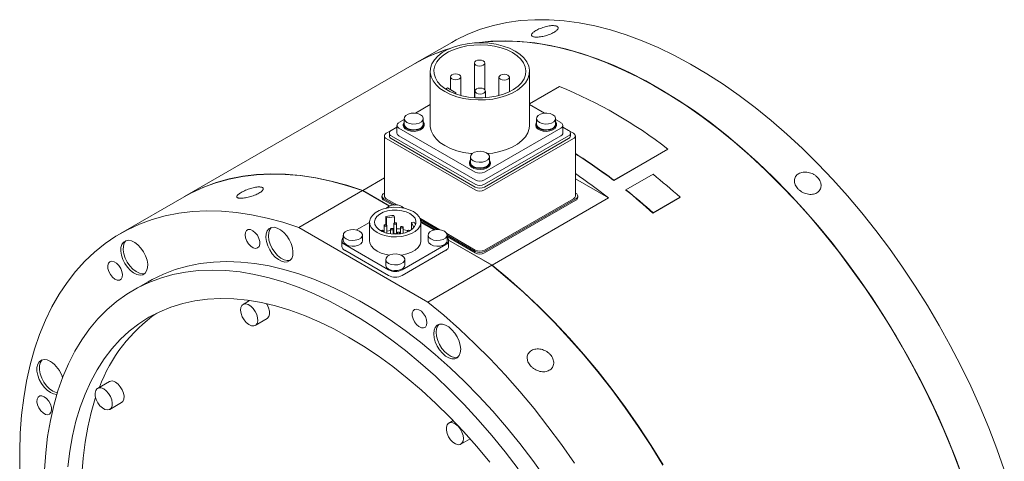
# Model space of a CAD drawing. Header units: millimetres. Extents: x 120 to 1515, y 63 to 1107.
# Tile 4 of 4: x 1050 to 1334, y 980 to 1107. Entities that reach past the tile are written whole.
import ezdxf

# ---------------------------------------------------------------- set-up
doc = ezdxf.new("R2010")
doc.units = ezdxf.units.MM
doc.header["$LTSCALE"] = 4

msp = doc.modelspace()

# ---------------------------------------------------------------- linework, layer by layer
at = {"color": 7, "linetype": 'Continuous', "lineweight": 15}
for p, q in [((1174.51, 1100.61), (1163.9, 1094.49)), ((1163.83, 1094.44), (1097.5, 1056.15)), ((1168.33, 1092.25), (1168.33, 1076.7)), ((1181.05, 1094.66), (1181.05, 1084.66)), ((1184.05, 1086.98), (1184.05, 1094.66)), ((1196.93, 1076.7), (1196.93, 1092.25)), ((1174.14, 1090.67), (1174.14, 1086.95)), ((1177.14, 1085.29), (1177.14, 1090.67)), ((1188.12, 1090.57), (1188.12, 1085.29)), ((1191.12, 1086.38), (1191.12, 1090.57)), ((1173.26, 1087.46), (1172.74, 1087.16)), ((1175.73, 1086.03), (1173.26, 1087.46)), ((1181.21, 1086.59), (1181.21, 1084.65)), ((1184.21, 1084.66), (1184.21, 1086.59)), ((1196.93, 1082.85), (1205.6, 1087.85)), ((1175.41, 1085.84), (1175.73, 1086.03)), ((1175.73, 1086.03), (1175.73, 1085.72)), ((1168.33, 1082.69), (1164.03, 1080.21)), ((1201.23, 1080.21), (1196.93, 1082.69)), ((1160.81, 1078.35), (1159.28, 1077.47)), ((1160.81, 1078.64), (1160.81, 1077.01)), ((1166.31, 1077.01), (1166.31, 1078.64)), ((1198.95, 1078.64), (1198.95, 1077.01)), ((1204.45, 1077.01), (1204.45, 1078.64)), ((1205.98, 1077.47), (1204.45, 1078.35)), ((1157.07, 1075.21), (1155.67, 1074.4)), ((1158.73, 1076.17), (1157.09, 1075.22)), ((1158.73, 1076.7), (1158.73, 1074.45)), ((1159.28, 1075.93), (1181.3, 1063.22)), ((1160.56, 1077.01), (1160.56, 1076.7)), ((1166.56, 1076.7), (1166.56, 1077.01)), ((1183.96, 1063.22), (1205.98, 1075.93)), ((1198.7, 1077.01), (1198.7, 1076.7)), ((1204.7, 1076.7), (1204.7, 1077.01)), ((1206.53, 1074.45), (1206.53, 1076.7)), ((1208.17, 1075.22), (1206.53, 1076.17)), ((1209.58, 1074.4), (1208.19, 1075.21)), ((1155.12, 1073.64), (1155.12, 1056.33)), ((1155.67, 1072.87), (1181.3, 1058.08)), ((1156.54, 1074.45), (1156.54, 1073.64)), ((1157.09, 1073.69), (1181.3, 1059.71)), ((1157.09, 1072.87), (1181.3, 1058.89)), ((1159.28, 1073.69), (1181.3, 1060.97)), ((1183.96, 1060.97), (1205.98, 1073.69)), ((1183.96, 1059.71), (1208.17, 1073.69)), ((1183.96, 1058.89), (1208.17, 1072.87)), ((1183.96, 1058.08), (1209.58, 1072.87)), ((1208.72, 1073.64), (1208.72, 1074.45)), ((1210.13, 1056.33), (1210.13, 1073.64)), ((1236.72, 1069.81), (1221.16, 1060.82)), ((1236.73, 1069.88), (1221.18, 1060.9)), ((1236.72, 1069.81), (1236.73, 1069.88)), ((1179.88, 1067.63), (1179.88, 1066)), ((1185.38, 1066), (1185.38, 1067.63)), ((1179.63, 1066), (1179.63, 1065.69)), ((1185.63, 1065.69), (1185.63, 1066)), ((1155.12, 1061.54), (1148.87, 1057.93)), ((1219.64, 1055.78), (1210.13, 1061.27)), ((1221.16, 1060.82), (1221.18, 1060.9)), ((1224.71, 1058.13), (1232.49, 1062.62)), ((1224.7, 1058.06), (1224.71, 1058.13)), ((1097.43, 1056.11), (1079.05, 1045.5)), ((1148.8, 1057.89), (1130.42, 1047.28)), ((1148.8, 1057.89), (1156.57, 1053.41)), ((1156.65, 1053.44), (1148.87, 1057.93)), ((1154.41, 1056.33), (1154.41, 1055.92)), ((1155.12, 1057.18), (1154.97, 1057.09)), ((1154.97, 1055.56), (1158.13, 1053.73)), ((1154.97, 1055.15), (1157.51, 1053.68)), ((1155.67, 1055.56), (1158.92, 1053.68)), ((1183.96, 1040.77), (1209.58, 1055.56)), ((1183.96, 1040.36), (1210.29, 1055.56)), ((1183.96, 1039.95), (1210.29, 1055.15)), ((1186.12, 1036.43), (1219.64, 1055.78)), ((1210.29, 1057.09), (1210.13, 1057.18)), ((1210.84, 1055.92), (1210.84, 1056.33)), ((1240.26, 1055.91), (1232.48, 1051.42)), ((1240.28, 1055.98), (1232.5, 1051.49)), ((1240.26, 1055.91), (1240.28, 1055.98)), ((1155.57, 1050.41), (1155.57, 1048.07)), ((1155.57, 1050.41), (1155.76, 1050.02)), ((1155.76, 1050.02), (1158.03, 1050.37)), ((1155.76, 1050.02), (1155.76, 1047.95)), ((1158.03, 1050.37), (1157.84, 1050.76)), ((1158.03, 1050.37), (1158.03, 1048.6)), ((1165.36, 1049.97), (1171.13, 1046.64)), ((1232.48, 1051.42), (1232.5, 1051.49)), ((1130.42, 1047.28), (1167.66, 1025.78)), ((1150.83, 1048.75), (1147.06, 1046.57)), ((1150.83, 1048.82), (1150.83, 1043.47)), ((1155.03, 1047.88), (1155.03, 1045.89)), ((1155.78, 1045.66), (1155.78, 1047.88)), ((1156.91, 1046.79), (1156.91, 1045.44)), ((1157.66, 1045.37), (1157.66, 1046.79)), ((1157.86, 1048.42), (1157.86, 1045.65)), ((1158.61, 1045.65), (1158.61, 1048.42)), ((1159.75, 1047.33), (1159.75, 1045.46)), ((1160.5, 1045.61), (1160.5, 1047.33)), ((1162.93, 1048.73), (1163.61, 1048.84)), ((1163.54, 1047.42), (1162.93, 1048.73)), ((1162.93, 1048.73), (1162.93, 1046.66)), ((1163.75, 1047.46), (1163.54, 1047.42)), ((1163.54, 1047.42), (1163.54, 1047.2)), ((1165.55, 1049.45), (1170.33, 1046.69)), ((1165.63, 1049), (1169.72, 1046.63)), ((1165.63, 1043.47), (1165.63, 1048.82)), ((1169.4, 1046.57), (1165.63, 1048.75)), ((1143.28, 1045.1), (1143.28, 1043.47)), ((1148.78, 1043.47), (1148.78, 1045.1)), ((1154.81, 1046.31), (1155.03, 1046.4)), ((1154.83, 1045.96), (1154.83, 1046.24)), ((1155.78, 1046.18), (1156.91, 1046.36)), ((1157.66, 1046.48), (1157.86, 1046.51)), ((1158.8, 1045.7), (1158.8, 1045.37)), ((1159.55, 1045.44), (1159.55, 1045.7)), ((1161.63, 1046.24), (1161.63, 1045.96)), ((1167.69, 1045.1), (1167.69, 1043.47)), ((1173.1, 1045.5), (1181.3, 1040.77)), ((1173.19, 1043.47), (1173.19, 1045.1)), ((1173.19, 1045.04), (1181.3, 1040.36)), ((1173.19, 1044.63), (1181.3, 1039.95)), ((1142.85, 1043.47), (1142.85, 1041.83)), ((1143.67, 1042.32), (1156.25, 1035.06)), ((1160.21, 1035.06), (1172.8, 1042.32)), ((1186.12, 1036.43), (1173.6, 1043.66)), ((1173.61, 1043.57), (1186.05, 1036.39)), ((1173.62, 1041.83), (1173.62, 1043.47)), ((1143.67, 1040.69), (1156.25, 1033.43)), ((1160.21, 1033.43), (1172.8, 1040.69)), ((1155.48, 1038.06), (1155.48, 1036.42)), ((1160.98, 1036.42), (1160.98, 1038.06)), ((1167.66, 1025.78), (1186.05, 1036.39)), ((1087.05, 1031.64), (1082.8, 1029.19)), ((1116.29, 1026.2), (1114.41, 1025.12)), ((1121.3, 1025.06), (1121.15, 1025.3)), ((1117.91, 1019.06), (1121.3, 1021.01)), ((1075.9, 1002.88), (1072.5, 1000.92)), ((1076, 994.86), (1079.4, 996.82)), ((1174.92, 991.63), (1173.67, 990.91)), ((1177.17, 984.84), (1179.79, 986.36))]:
    msp.add_line(p, q, dxfattribs=at)
at = {"color": 7, "linetype": 'Continuous', "lineweight": 15, "flags": 128}
for points in [[(1174.51, 1100.61), (1175.75, 1101.3), (1179.19, 1102.97), (1182.78, 1104.37), (1186.5, 1105.48), (1190.35, 1106.32), (1194.33, 1106.87), (1198.41, 1107.14), (1202.6, 1107.12), (1206.89, 1106.82), (1211.25, 1106.23), (1215.69, 1105.36), (1220.2, 1104.21), (1224.76, 1102.78), (1229.36, 1101.07), (1234, 1099.09), (1238.66, 1096.85), (1243.33, 1094.34), (1248.01, 1091.58), (1252.67, 1088.57), (1257.32, 1085.31), (1261.95, 1081.82), (1266.53, 1078.09), (1271.06, 1074.15), (1275.53, 1070), (1279.94, 1065.64), (1284.27, 1061.09), (1288.5, 1056.36), (1292.64, 1051.46), (1296.67, 1046.39), (1300.59, 1041.18), (1304.38, 1035.83), (1308.03, 1030.35), (1311.55, 1024.76), (1314.91, 1019.07), (1318.12, 1013.29), (1321.16, 1007.43), (1324.03, 1001.51), (1326.73, 995.54), (1329.24, 989.54), (1331.56, 983.51), (1333.69, 977.47)], [(1322.04, 974.37), (1319.82, 980.4), (1317.4, 986.42), (1314.8, 992.41), (1312.01, 998.35), (1309.06, 1004.24), (1305.93, 1010.06), (1302.64, 1015.8), (1299.2, 1021.45), (1295.62, 1026.98), (1291.89, 1032.4), (1288.04, 1037.68), (1284.06, 1042.82), (1279.98, 1047.81), (1275.79, 1052.63), (1271.51, 1057.27), (1267.14, 1061.72), (1262.7, 1065.98), (1258.19, 1070.03), (1253.64, 1073.86), (1249.03, 1077.47), (1244.4, 1080.85), (1239.74, 1083.98), (1235.06, 1086.87), (1230.39, 1089.51), (1225.72, 1091.88), (1221.07, 1093.99), (1216.45, 1095.84), (1211.86, 1097.4), (1207.33, 1098.7), (1202.86, 1099.71), (1198.45, 1100.44), (1194.13, 1100.88), (1189.89, 1101.04), (1185.75, 1100.92), (1181.72, 1100.51), (1181.56, 1100.49)], [(1181.87, 1100.5), (1183.65, 1100.71), (1187.74, 1100.97), (1191.93, 1100.96), (1196.21, 1100.65), (1200.57, 1100.07), (1205.02, 1099.2), (1209.52, 1098.04), (1214.08, 1096.61), (1218.68, 1094.91), (1223.32, 1092.93), (1227.98, 1090.69), (1232.65, 1088.18), (1237.33, 1085.42), (1242, 1082.4), (1246.65, 1079.15), (1251.27, 1075.65), (1255.85, 1071.93), (1260.38, 1067.99), (1264.86, 1063.83), (1269.26, 1059.48), (1273.59, 1054.93), (1277.82, 1050.2), (1281.96, 1045.29), (1285.99, 1040.23), (1289.91, 1035.02), (1293.7, 1029.67), (1297.36, 1024.19), (1300.87, 1018.6), (1304.23, 1012.9), (1307.44, 1007.12), (1310.49, 1001.27), (1313.36, 995.35), (1316.05, 989.38), (1318.56, 983.37), (1320.89, 977.34)], [(1192.74, 1098.09), (1191.12, 1098.9), (1189.31, 1099.55), (1187.35, 1100.05), (1185.29, 1100.37), (1183.16, 1100.5), (1181.03, 1100.46), (1178.93, 1100.23), (1176.91, 1099.82), (1175.02, 1099.24), (1173.3, 1098.51), (1171.79, 1097.64), (1170.52, 1096.65), (1169.52, 1095.56), (1168.81, 1094.39), (1168.42, 1093.18), (1168.34, 1091.95), (1168.58, 1090.72), (1169.13, 1089.53), (1169.98, 1088.4), (1171.12, 1087.35), (1172.52, 1086.42), (1174.14, 1085.61), (1175.95, 1084.96), (1177.9, 1084.46), (1179.97, 1084.14), (1182.09, 1084), (1184.23, 1084.05), (1186.33, 1084.28), (1188.35, 1084.69), (1190.24, 1085.26), (1191.96, 1086), (1193.47, 1086.87), (1194.74, 1087.86), (1195.73, 1088.95), (1196.44, 1090.12), (1196.84, 1091.33), (1196.92, 1092.56), (1196.68, 1093.79), (1196.13, 1094.98), (1195.27, 1096.11), (1194.13, 1097.16), (1192.74, 1098.09)], [(1192, 1097.66), (1190.46, 1098.42), (1188.73, 1099.04), (1186.87, 1099.5), (1184.9, 1099.79), (1182.88, 1099.9), (1180.86, 1099.83), (1178.87, 1099.59), (1176.98, 1099.17), (1175.21, 1098.59), (1173.62, 1097.87), (1172.25, 1097.01), (1171.11, 1096.04), (1170.25, 1094.98), (1169.67, 1093.85), (1169.4, 1092.69), (1169.44, 1091.52), (1169.79, 1090.37), (1170.44, 1089.26), (1171.37, 1088.22), (1172.57, 1087.28), (1174, 1086.45), (1175.64, 1085.75), (1177.44, 1085.22), (1179.36, 1084.84), (1181.36, 1084.64), (1183.39, 1084.62), (1185.4, 1084.77), (1187.34, 1085.11), (1189.18, 1085.61), (1190.86, 1086.26), (1192.35, 1087.06), (1193.61, 1087.97), (1194.61, 1088.99), (1195.33, 1090.09), (1195.76, 1091.23), (1195.88, 1092.4), (1195.68, 1093.57), (1195.18, 1094.7), (1194.39, 1095.78), (1193.32, 1096.77), (1192, 1097.66)], [(1183.61, 1095.27), (1183.12, 1095.46), (1182.55, 1095.52), (1181.97, 1095.46), (1181.49, 1095.27), (1181.16, 1094.99), (1181.05, 1094.66), (1181.16, 1094.32), (1181.49, 1094.04), (1181.97, 1093.86), (1182.55, 1093.79), (1183.12, 1093.86), (1183.61, 1094.04), (1183.93, 1094.32), (1184.05, 1094.66), (1183.93, 1094.99), (1183.61, 1095.27)], [(1176.7, 1091.28), (1176.21, 1091.47), (1175.64, 1091.53), (1175.06, 1091.47), (1174.58, 1091.28), (1174.25, 1091), (1174.14, 1090.67), (1174.25, 1090.34), (1174.58, 1090.06), (1175.06, 1089.87), (1175.64, 1089.8), (1176.21, 1089.87), (1176.7, 1090.06), (1177.02, 1090.34), (1177.14, 1090.67), (1177.02, 1091), (1176.7, 1091.28)], [(1190.68, 1091.19), (1190.19, 1091.37), (1189.62, 1091.44), (1189.04, 1091.37), (1188.56, 1091.19), (1188.23, 1090.91), (1188.12, 1090.57), (1188.23, 1090.24), (1188.56, 1089.96), (1189.04, 1089.77), (1189.62, 1089.71), (1190.19, 1089.77), (1190.68, 1089.96), (1191, 1090.24), (1191.12, 1090.57), (1191, 1090.91), (1190.68, 1091.19)], [(1183.77, 1087.2), (1183.28, 1087.39), (1182.71, 1087.45), (1182.13, 1087.39), (1181.65, 1087.2), (1181.32, 1086.92), (1181.21, 1086.59), (1181.32, 1086.25), (1181.65, 1085.97), (1182.13, 1085.79), (1182.71, 1085.72), (1183.28, 1085.79), (1183.77, 1085.97), (1184.09, 1086.25), (1184.21, 1086.59), (1184.09, 1086.92), (1183.77, 1087.2)], [(1165.5, 1079.76), (1164.72, 1080.08), (1163.8, 1080.22), (1162.85, 1080.18), (1161.98, 1079.94), (1161.3, 1079.55), (1160.9, 1079.05), (1160.82, 1078.5), (1161.06, 1077.97), (1161.61, 1077.52), (1162.39, 1077.2), (1163.32, 1077.06), (1164.27, 1077.11), (1165.13, 1077.34), (1165.81, 1077.73), (1166.21, 1078.23), (1166.3, 1078.78), (1166.05, 1079.31), (1165.5, 1079.76)], [(1203.64, 1079.76), (1202.86, 1080.08), (1201.94, 1080.22), (1200.99, 1080.18), (1200.12, 1079.94), (1199.45, 1079.55), (1199.04, 1079.05), (1198.96, 1078.5), (1199.21, 1077.97), (1199.75, 1077.52), (1200.54, 1077.2), (1201.46, 1077.06), (1202.41, 1077.11), (1203.28, 1077.34), (1203.95, 1077.73), (1204.35, 1078.23), (1204.44, 1078.78), (1204.19, 1079.31), (1203.64, 1079.76)], [(1160.81, 1077.7), (1160.76, 1077.64), (1160.56, 1077.08), (1160.68, 1076.51), (1161.12, 1076), (1161.81, 1075.6), (1162.7, 1075.35), (1163.68, 1075.28), (1164.65, 1075.4), (1165.5, 1075.69), (1166.13, 1076.12), (1166.49, 1076.65), (1166.53, 1077.22), (1166.31, 1077.7)], [(1160.56, 1076.7), (1160.68, 1076.2), (1161.12, 1075.69), (1161.81, 1075.29), (1162.7, 1075.04), (1163.68, 1074.97), (1164.65, 1075.09), (1165.5, 1075.38), (1166.13, 1075.81), (1166.49, 1076.34), (1166.56, 1076.7)], [(1160.81, 1077.01), (1160.82, 1076.87), (1161.06, 1076.34), (1161.61, 1075.89), (1162.39, 1075.57), (1163.32, 1075.43), (1164.27, 1075.48), (1165.13, 1075.71), (1165.81, 1076.1), (1166.21, 1076.6), (1166.31, 1077.01)], [(1168.33, 1076.7), (1168.34, 1076.39), (1168.58, 1075.16), (1169.13, 1073.97), (1169.98, 1072.84), (1171.12, 1071.8), (1172.52, 1070.86), (1174.14, 1070.06), (1175.95, 1069.4), (1177.9, 1068.91), (1179.97, 1068.59), (1180.38, 1068.55)], [(1184.88, 1068.55), (1186.33, 1068.72), (1188.35, 1069.13), (1190.24, 1069.71), (1191.96, 1070.44), (1193.47, 1071.31), (1194.74, 1072.31), (1195.73, 1073.4), (1196.44, 1074.56), (1196.84, 1075.77), (1196.93, 1076.7)], [(1198.95, 1077.7), (1198.9, 1077.64), (1198.7, 1077.08), (1198.82, 1076.51), (1199.26, 1076), (1199.95, 1075.6), (1200.84, 1075.35), (1201.82, 1075.28), (1202.79, 1075.4), (1203.64, 1075.69), (1204.28, 1076.12), (1204.63, 1076.65), (1204.68, 1077.22), (1204.45, 1077.7)], [(1198.7, 1076.7), (1198.82, 1076.2), (1199.26, 1075.69), (1199.95, 1075.29), (1200.84, 1075.04), (1201.82, 1074.97), (1202.79, 1075.09), (1203.64, 1075.38), (1204.28, 1075.81), (1204.63, 1076.34), (1204.7, 1076.7)], [(1198.95, 1077.01), (1198.96, 1076.87), (1199.21, 1076.34), (1199.75, 1075.89), (1200.54, 1075.57), (1201.46, 1075.43), (1202.41, 1075.48), (1203.28, 1075.71), (1203.95, 1076.1), (1204.35, 1076.6), (1204.45, 1077.01)], [(1179.88, 1066.69), (1179.83, 1066.63), (1179.63, 1066.07), (1179.75, 1065.51), (1180.19, 1064.99), (1180.88, 1064.59), (1181.77, 1064.34), (1182.75, 1064.27), (1183.72, 1064.39), (1184.57, 1064.68), (1185.2, 1065.11), (1185.56, 1065.64), (1185.6, 1066.21), (1185.38, 1066.69)], [(1184.57, 1068.76), (1183.79, 1069.07), (1182.87, 1069.21), (1181.92, 1069.17), (1181.05, 1068.93), (1180.37, 1068.54), (1179.97, 1068.04), (1179.89, 1067.49), (1180.14, 1066.96), (1180.68, 1066.51), (1181.47, 1066.19), (1182.39, 1066.05), (1183.34, 1066.1), (1184.2, 1066.33), (1184.88, 1066.72), (1185.28, 1067.22), (1185.37, 1067.77), (1185.12, 1068.3), (1184.57, 1068.76)], [(1179.63, 1065.69), (1179.75, 1065.2), (1180.19, 1064.68), (1180.88, 1064.28), (1181.77, 1064.03), (1182.75, 1063.96), (1183.72, 1064.08), (1184.57, 1064.37), (1185.2, 1064.8), (1185.56, 1065.33), (1185.63, 1065.69)], [(1179.88, 1066), (1179.89, 1065.86), (1180.14, 1065.33), (1180.68, 1064.88), (1181.47, 1064.56), (1182.39, 1064.42), (1183.34, 1064.47), (1184.2, 1064.7), (1184.88, 1065.09), (1185.28, 1065.59), (1185.38, 1066)], [(1097.43, 1056.11), (1099.5, 1057.24), (1102.98, 1058.85), (1106.6, 1060.17), (1110.36, 1061.22), (1114.24, 1061.99), (1118.24, 1062.47), (1122.35, 1062.67), (1126.57, 1062.58), (1130.87, 1062.21), (1135.25, 1061.55), (1139.71, 1060.61), (1144.23, 1059.39), (1148.8, 1057.89)], [(1148.87, 1057.93), (1144.3, 1059.43), (1139.78, 1060.65), (1135.33, 1061.59), (1130.94, 1062.25), (1126.64, 1062.62), (1122.42, 1062.71), (1118.31, 1062.51), (1114.31, 1062.03), (1110.43, 1061.26), (1106.67, 1060.21), (1103.05, 1058.89), (1099.58, 1057.28), (1097.5, 1056.15)], [(1163.46, 1051.84), (1162.26, 1052.4), (1160.88, 1052.8), (1159.39, 1053.04), (1157.85, 1053.08), (1156.32, 1052.94), (1154.87, 1052.62), (1153.58, 1052.14), (1152.48, 1051.5), (1151.64, 1050.76), (1151.08, 1049.92), (1150.84, 1049.04), (1150.92, 1048.15), (1151.32, 1047.29), (1152.03, 1046.49), (1153, 1045.8), (1154.2, 1045.23), (1155.58, 1044.83), (1157.07, 1044.6), (1158.62, 1044.55), (1160.15, 1044.69), (1161.59, 1045.01), (1162.89, 1045.5), (1163.98, 1046.13), (1164.83, 1046.88), (1165.38, 1047.71), (1165.62, 1048.59), (1165.54, 1049.48), (1165.14, 1050.35), (1164.44, 1051.14), (1163.46, 1051.84)], [(1050.11, 977.3), (1050.05, 982.73), (1050.22, 988.03), (1050.6, 993.19), (1051.21, 998.19), (1052.03, 1003.03), (1053.07, 1007.7), (1054.32, 1012.18), (1055.79, 1016.46), (1057.46, 1020.53), (1059.34, 1024.4), (1061.42, 1028.03), (1063.69, 1031.44), (1066.15, 1034.61), (1068.8, 1037.53), (1071.63, 1040.2), (1074.63, 1042.61), (1077.79, 1044.75), (1081.12, 1046.63), (1084.6, 1048.23), (1088.22, 1049.56), (1091.97, 1050.61), (1095.86, 1051.37), (1099.86, 1051.86), (1103.97, 1052.05), (1108.18, 1051.97), (1112.49, 1051.59), (1116.87, 1050.94), (1121.33, 1050), (1125.85, 1048.78), (1130.42, 1047.28)], [(1162.47, 1051.27), (1161.38, 1051.76), (1160.12, 1052.1), (1158.76, 1052.27), (1157.36, 1052.24), (1156.02, 1052.04), (1154.79, 1051.65), (1153.75, 1051.12), (1152.95, 1050.46), (1152.44, 1049.71), (1152.23, 1048.92), (1152.36, 1048.12), (1152.79, 1047.35), (1153.53, 1046.67), (1154.51, 1046.1), (1155.7, 1045.68), (1157.02, 1045.42), (1158.41, 1045.35), (1159.79, 1045.47), (1161.08, 1045.77), (1162.22, 1046.23), (1163.15, 1046.83), (1163.81, 1047.54), (1164.17, 1048.31), (1164.21, 1049.12), (1163.93, 1049.91), (1163.34, 1050.63), (1162.47, 1051.27)], [(1118.95, 1044.13), (1118.51, 1045.01), (1117.91, 1045.77), (1117.23, 1046.34), (1116.54, 1046.66), (1115.91, 1046.68), (1115.41, 1046.4), (1115.09, 1045.87), (1115, 1045.12), (1115.13, 1044.25), (1115.48, 1043.35), (1116.01, 1042.52), (1116.65, 1041.84), (1117.35, 1041.4), (1118.02, 1041.23), (1118.6, 1041.36), (1119.01, 1041.77), (1119.22, 1042.42), (1119.2, 1043.23), (1118.95, 1044.13)], [(1128.25, 1042.61), (1127.69, 1043.8), (1126.96, 1044.91), (1126.11, 1045.86), (1125.2, 1046.61), (1124.26, 1047.1), (1123.36, 1047.32), (1122.55, 1047.25), (1121.87, 1046.89), (1121.37, 1046.26), (1121.07, 1045.41), (1121, 1044.37), (1121.15, 1043.22), (1121.51, 1042.01), (1122.08, 1040.82), (1122.8, 1039.71), (1123.65, 1038.76), (1124.57, 1038.01), (1125.51, 1037.52), (1126.41, 1037.3), (1127.22, 1037.37), (1127.89, 1037.73), (1128.4, 1038.36), (1128.69, 1039.21), (1128.77, 1040.25), (1128.62, 1041.4), (1128.25, 1042.61)], [(1122.51, 1047.24), (1122.08, 1046.67), (1121.78, 1045.82), (1121.7, 1044.78), (1121.85, 1043.63), (1122.22, 1042.42), (1122.78, 1041.23), (1123.51, 1040.12), (1124.36, 1039.17), (1125.28, 1038.42), (1126.21, 1037.93), (1127.11, 1037.71), (1127.93, 1037.78), (1127.96, 1037.79)], [(1147.97, 1046.22), (1147.19, 1046.54), (1146.27, 1046.68), (1145.32, 1046.63), (1144.45, 1046.4), (1143.78, 1046.01), (1143.37, 1045.51), (1143.29, 1044.96), (1143.54, 1044.43), (1144.08, 1043.98), (1144.87, 1043.66), (1145.79, 1043.52), (1146.74, 1043.57), (1147.61, 1043.8), (1148.28, 1044.19), (1148.68, 1044.69), (1148.77, 1045.24), (1148.52, 1045.77), (1147.97, 1046.22)], [(1155.67, 1048.03), (1155.54, 1048.08), (1155.4, 1048.1), (1155.26, 1048.08), (1155.14, 1048.03), (1155.05, 1047.96), (1155.03, 1047.88), (1155.05, 1047.8), (1155.14, 1047.73), (1155.26, 1047.68), (1155.4, 1047.66), (1155.54, 1047.68), (1155.67, 1047.73), (1155.75, 1047.8), (1155.78, 1047.88), (1155.75, 1047.96), (1155.67, 1048.03)], [(1157.55, 1046.94), (1157.43, 1046.99), (1157.29, 1047.01), (1157.14, 1046.99), (1157.02, 1046.94), (1156.94, 1046.87), (1156.91, 1046.79), (1156.94, 1046.71), (1157.02, 1046.64), (1157.14, 1046.59), (1157.29, 1046.57), (1157.43, 1046.59), (1157.55, 1046.64), (1157.63, 1046.71), (1157.66, 1046.79), (1157.63, 1046.87), (1157.55, 1046.94)], [(1158.5, 1048.58), (1158.38, 1048.62), (1158.23, 1048.64), (1158.09, 1048.62), (1157.97, 1048.58), (1157.89, 1048.51), (1157.86, 1048.42), (1157.89, 1048.34), (1157.97, 1048.27), (1158.09, 1048.22), (1158.23, 1048.21), (1158.38, 1048.22), (1158.5, 1048.27), (1158.58, 1048.34), (1158.61, 1048.42), (1158.58, 1048.51), (1158.5, 1048.58)], [(1160.39, 1047.49), (1160.26, 1047.53), (1160.12, 1047.55), (1159.98, 1047.53), (1159.86, 1047.49), (1159.77, 1047.42), (1159.75, 1047.33), (1159.77, 1047.25), (1159.86, 1047.18), (1159.98, 1047.13), (1160.12, 1047.12), (1160.26, 1047.13), (1160.39, 1047.18), (1160.47, 1047.25), (1160.5, 1047.33), (1160.47, 1047.42), (1160.39, 1047.49)], [(1160.5, 1046.68), (1161.23, 1046.47), (1161.65, 1046.31)], [(1172.38, 1046.22), (1171.6, 1046.54), (1170.68, 1046.68), (1169.73, 1046.63), (1168.86, 1046.4), (1168.18, 1046.01), (1167.78, 1045.51), (1167.7, 1044.96), (1167.94, 1044.43), (1168.49, 1043.98), (1169.27, 1043.66), (1170.2, 1043.52), (1171.15, 1043.57), (1172.01, 1043.8), (1172.69, 1044.19), (1173.09, 1044.69), (1173.18, 1045.24), (1172.93, 1045.77), (1172.38, 1046.22)], [(1143.28, 1044.33), (1143.06, 1044.09), (1142.9, 1043.78), (1142.85, 1043.47), (1142.9, 1043.15), (1143.06, 1042.85), (1143.32, 1042.57), (1143.67, 1042.32)], [(1154.72, 1046.4), (1154.6, 1046.44), (1154.46, 1046.46), (1154.31, 1046.44), (1154.19, 1046.4), (1154.11, 1046.33), (1154.1, 1046.31)], [(1154.62, 1046.05), (1154.72, 1046.09), (1154.8, 1046.16), (1154.83, 1046.24), (1154.8, 1046.33), (1154.72, 1046.4)], [(1157.86, 1045.65), (1157.89, 1045.56), (1157.97, 1045.49), (1158.09, 1045.45), (1158.23, 1045.43), (1158.38, 1045.45), (1158.5, 1045.49), (1158.58, 1045.56), (1158.61, 1045.65)], [(1159.44, 1045.85), (1159.32, 1045.9), (1159.18, 1045.92), (1159.03, 1045.9), (1158.91, 1045.85), (1158.83, 1045.78), (1158.8, 1045.7), (1158.83, 1045.62), (1158.91, 1045.55), (1159.03, 1045.5), (1159.18, 1045.48), (1159.32, 1045.5), (1159.44, 1045.55), (1159.52, 1045.62), (1159.55, 1045.7), (1159.52, 1045.78), (1159.44, 1045.85)], [(1162.27, 1046.4), (1162.15, 1046.44), (1162.01, 1046.46), (1161.86, 1046.44), (1161.74, 1046.4), (1161.66, 1046.33), (1161.63, 1046.24), (1161.66, 1046.16), (1161.74, 1046.09), (1161.84, 1046.05)], [(1162.37, 1046.31), (1162.35, 1046.33), (1162.27, 1046.4)], [(1172.8, 1042.32), (1173.15, 1042.57), (1173.41, 1042.85), (1173.57, 1043.15), (1173.62, 1043.47), (1173.57, 1043.78), (1173.41, 1044.09), (1173.19, 1044.33)], [(1084.98, 1041.34), (1084.12, 1042.26), (1083.2, 1042.97), (1082.26, 1043.42), (1081.37, 1043.59), (1080.58, 1043.47), (1079.93, 1043.06), (1079.46, 1042.39), (1079.2, 1041.51), (1079.16, 1040.45), (1079.35, 1039.28), (1079.75, 1038.07), (1080.35, 1036.89), (1081.1, 1035.8), (1081.96, 1034.88), (1082.88, 1034.17), (1083.82, 1033.72), (1084.71, 1033.55), (1085.5, 1033.67), (1086.15, 1034.08), (1086.62, 1034.74), (1086.88, 1035.63), (1086.92, 1036.69), (1086.73, 1037.86), (1086.33, 1039.07), (1085.73, 1040.25), (1084.98, 1041.34)], [(1080.67, 1043.5), (1080.64, 1043.47), (1080.17, 1042.8), (1079.91, 1041.91), (1079.87, 1040.85), (1080.06, 1039.68), (1080.46, 1038.47), (1081.05, 1037.29), (1081.8, 1036.21), (1082.67, 1035.29), (1083.59, 1034.58), (1084.52, 1034.13), (1085.41, 1033.96), (1086.12, 1034.05)], [(1143.28, 1043.47), (1143.29, 1043.33), (1143.54, 1042.8), (1144.08, 1042.35), (1144.87, 1042.03), (1145.79, 1041.89), (1146.74, 1041.93), (1147.61, 1042.17), (1148.28, 1042.56), (1148.68, 1043.06), (1148.78, 1043.47)], [(1150.83, 1043.47), (1150.92, 1042.8), (1151.32, 1041.94), (1152.03, 1041.14), (1153, 1040.45), (1154.2, 1039.89), (1155.58, 1039.48), (1156.54, 1039.31)], [(1159.92, 1039.31), (1160.15, 1039.34), (1161.59, 1039.66), (1162.89, 1040.15), (1163.98, 1040.78), (1164.83, 1041.53), (1165.38, 1042.36), (1165.62, 1043.24), (1165.63, 1043.47)], [(1167.69, 1043.47), (1167.7, 1043.33), (1167.94, 1042.8), (1168.49, 1042.35), (1169.27, 1042.03), (1170.2, 1041.89), (1171.15, 1041.93), (1172.01, 1042.17), (1172.69, 1042.56), (1173.09, 1043.06), (1173.19, 1043.47)], [(1160.18, 1039.18), (1159.39, 1039.49), (1158.47, 1039.64), (1157.52, 1039.59), (1156.66, 1039.36), (1155.98, 1038.97), (1155.58, 1038.47), (1155.49, 1037.92), (1155.74, 1037.38), (1156.29, 1036.93), (1157.07, 1036.62), (1157.99, 1036.47), (1158.94, 1036.52), (1159.81, 1036.75), (1160.49, 1037.14), (1160.89, 1037.64), (1160.97, 1038.19), (1160.72, 1038.73), (1160.18, 1039.18)], [(1078.6, 1036.32), (1077.95, 1036.98), (1077.25, 1037.41), (1076.58, 1037.55), (1076.02, 1037.4), (1075.62, 1036.97), (1075.43, 1036.3), (1075.47, 1035.47), (1075.73, 1034.57), (1076.19, 1033.7), (1076.8, 1032.95), (1077.48, 1032.4), (1078.17, 1032.11), (1078.8, 1032.11), (1079.28, 1032.41), (1079.58, 1032.97), (1079.66, 1033.72), (1079.5, 1034.6), (1079.14, 1035.5), (1078.6, 1036.32)], [(1087.05, 1031.64), (1088.22, 1032.3), (1091.47, 1033.86), (1094.87, 1035.14), (1098.4, 1036.14), (1102.06, 1036.86), (1105.84, 1037.3), (1109.73, 1037.45), (1113.71, 1037.32), (1117.79, 1036.9), (1121.94, 1036.19), (1126.17, 1035.2), (1130.45, 1033.93), (1134.78, 1032.39), (1139.14, 1030.57), (1143.53, 1028.48), (1147.94, 1026.13), (1152.34, 1023.53), (1156.74, 1020.67), (1161.12, 1017.56), (1165.47, 1014.23), (1169.78, 1010.66), (1174.03, 1006.88), (1178.22, 1002.89), (1182.34, 998.7), (1186.37, 994.32), (1190.31, 989.76), (1194.15, 985.04), (1197.87, 980.16), (1201.47, 975.15)], [(1155.48, 1036.42), (1155.49, 1036.28), (1155.74, 1035.75), (1156.29, 1035.3), (1157.07, 1034.98), (1157.99, 1034.84), (1158.94, 1034.89), (1159.81, 1035.12), (1160.49, 1035.51), (1160.89, 1036.01), (1160.98, 1036.42)], [(1186.05, 1036.39), (1190.62, 1032.61), (1195.14, 1028.61), (1199.59, 1024.41), (1203.98, 1020), (1208.28, 1015.4), (1212.5, 1010.63), (1216.61, 1005.68), (1220.61, 1000.58), (1224.49, 995.33), (1228.25, 989.95), (1231.87, 984.44), (1235.34, 978.82)], [(1235.42, 978.86), (1231.94, 984.48), (1228.32, 989.99), (1224.56, 995.37), (1220.68, 1000.62), (1216.68, 1005.73), (1212.57, 1010.67), (1208.35, 1015.45), (1204.05, 1020.04), (1199.67, 1024.45), (1195.21, 1028.65), (1190.69, 1032.65), (1186.12, 1036.43)], [(1057.23, 977.45), (1057.56, 982.33), (1058.11, 987.06), (1058.88, 991.62), (1059.87, 996.01), (1061.07, 1000.21), (1062.49, 1004.22), (1064.11, 1008.01), (1065.94, 1011.59), (1067.96, 1014.94), (1070.18, 1018.05), (1072.59, 1020.93), (1075.18, 1023.55), (1077.95, 1025.91), (1080.88, 1028.01), (1083.98, 1029.85), (1087.23, 1031.41), (1090.62, 1032.69), (1094.16, 1033.69), (1097.82, 1034.42), (1101.59, 1034.85), (1105.48, 1035), (1109.47, 1034.87), (1113.55, 1034.45), (1117.7, 1033.74), (1121.93, 1032.75), (1126.21, 1031.49), (1130.54, 1029.94), (1134.9, 1028.12), (1139.29, 1026.03), (1143.7, 1023.68), (1148.1, 1021.08), (1152.5, 1018.22), (1156.88, 1015.12), (1161.23, 1011.78), (1165.53, 1008.21), (1169.79, 1004.43), (1173.98, 1000.44), (1178.1, 996.25), (1182.13, 991.87), (1186.07, 987.31), (1189.9, 982.59), (1193.62, 977.72)], [(1185.46, 979.65), (1181.71, 984.16), (1177.87, 988.49), (1173.94, 992.65), (1169.93, 996.6), (1165.84, 1000.36), (1161.7, 1003.89), (1157.52, 1007.21), (1153.3, 1010.29), (1149.05, 1013.12), (1144.8, 1015.71), (1140.54, 1018.03), (1136.3, 1020.1), (1132.08, 1021.89), (1127.89, 1023.41), (1123.75, 1024.66), (1119.67, 1025.62), (1115.66, 1026.29), (1111.72, 1026.68), (1107.88, 1026.78), (1104.14, 1026.6), (1100.51, 1026.12), (1097, 1025.37), (1093.62, 1024.32), (1090.39, 1023), (1087.3, 1021.4), (1084.37, 1019.52), (1081.6, 1017.38), (1079.01, 1014.98), (1076.6, 1012.32), (1074.37, 1009.41), (1072.34, 1006.26), (1070.51, 1002.88), (1068.88, 999.28), (1067.46, 995.47), (1066.25, 991.45), (1065.26, 987.25), (1064.48, 982.86), (1063.93, 978.31)], [(1117.91, 1023.1), (1117.31, 1023.95), (1116.62, 1024.63), (1115.88, 1025.09), (1115.17, 1025.28), (1114.54, 1025.18), (1114.06, 1024.82), (1113.77, 1024.21), (1113.68, 1023.41), (1113.82, 1022.49), (1114.17, 1021.54), (1114.69, 1020.64), (1115.34, 1019.86), (1116.06, 1019.28), (1116.8, 1018.96), (1117.47, 1018.91), (1118.03, 1019.14), (1118.43, 1019.63), (1118.62, 1020.35), (1118.59, 1021.21), (1118.34, 1022.16), (1117.91, 1023.1)], [(1121.3, 1021.01), (1121.43, 1021.1), (1121.82, 1021.59), (1122.01, 1022.31), (1121.98, 1023.17), (1121.74, 1024.12), (1121.3, 1025.06)], [(1167.66, 1025.78), (1172.23, 1022), (1176.75, 1018), (1181.21, 1013.79), (1185.59, 1009.39), (1189.9, 1004.79), (1194.11, 1000.02), (1198.22, 995.07), (1202.22, 989.97), (1206.11, 984.72), (1209.86, 979.33)], [(1167.37, 1019.82), (1167.25, 1020.68), (1166.92, 1021.58), (1166.41, 1022.42), (1165.77, 1023.12), (1165.07, 1023.59), (1164.4, 1023.78), (1163.81, 1023.67), (1163.38, 1023.29), (1163.16, 1022.65), (1163.16, 1021.85), (1163.38, 1020.95), (1163.81, 1020.07), (1164.4, 1019.29), (1165.07, 1018.7), (1165.77, 1018.37), (1166.41, 1018.32), (1166.92, 1018.57), (1167.25, 1019.09), (1167.37, 1019.82)], [(1177.09, 1012.17), (1176.97, 1013.31), (1176.64, 1014.52), (1176.11, 1015.72), (1175.41, 1016.84), (1174.58, 1017.82), (1173.67, 1018.61), (1172.73, 1019.15), (1171.82, 1019.41), (1170.99, 1019.39), (1170.29, 1019.08), (1169.75, 1018.49), (1169.42, 1017.67), (1169.31, 1016.66), (1169.42, 1015.52), (1169.75, 1014.32), (1170.29, 1013.12), (1170.99, 1012), (1171.82, 1011.02), (1172.73, 1010.23), (1173.67, 1009.69), (1174.58, 1009.42), (1175.41, 1009.45), (1176.11, 1009.76), (1176.64, 1010.34), (1176.97, 1011.16), (1177.09, 1012.17)], [(1170.82, 1019.35), (1170.46, 1018.9), (1170.13, 1018.08), (1170.02, 1017.07), (1170.13, 1015.93), (1170.46, 1014.73), (1170.99, 1013.53), (1171.7, 1012.41), (1172.53, 1011.42), (1173.44, 1010.64), (1174.37, 1010.1), (1175.28, 1009.83), (1176.11, 1009.86), (1176.28, 1009.9)], [(1058.88, 1008.69), (1057.95, 1009.09), (1057.07, 1009.22), (1056.3, 1009.05), (1055.68, 1008.6), (1055.25, 1007.89), (1055.02, 1006.97), (1055.02, 1005.88), (1055.25, 1004.7), (1055.68, 1003.49), (1056.3, 1002.32), (1057.07, 1001.26), (1057.95, 1000.37), (1058.88, 999.71), (1059.81, 999.3), (1060.69, 999.18), (1060.75, 999.18)], [(1056.51, 1009.12), (1056.39, 1009), (1055.95, 1008.3), (1055.73, 1007.38), (1055.73, 1006.29), (1055.95, 1005.11), (1056.39, 1003.9), (1057.01, 1002.73), (1057.78, 1001.67), (1058.66, 1000.78), (1059.59, 1000.11), (1060.52, 999.71), (1060.89, 999.62)], [(1079.4, 996.82), (1079.79, 997.18), (1080.06, 997.82), (1080.12, 998.64), (1079.95, 999.56), (1079.58, 1000.51), (1079.04, 1001.4), (1078.38, 1002.16), (1077.65, 1002.71)], [(1057.12, 998.48), (1056.43, 998.75), (1055.82, 998.72), (1055.34, 998.4), (1055.06, 997.82), (1055.01, 997.05), (1055.18, 996.17), (1055.56, 995.28), (1056.11, 994.46), (1056.77, 993.82), (1057.47, 993.42), (1058.13, 993.3), (1058.68, 993.47), (1059.06, 993.93), (1059.23, 994.61), (1059.18, 995.45), (1058.9, 996.35), (1058.42, 997.22), (1057.81, 997.95), (1057.12, 998.48)], [(1074.25, 1000.75), (1073.52, 1001.04), (1072.86, 1001.05), (1072.32, 1000.79), (1071.95, 1000.26), (1071.79, 999.53), (1071.84, 998.64), (1072.11, 997.7), (1072.57, 996.76), (1073.18, 995.93), (1073.88, 995.27), (1074.62, 994.85), (1075.33, 994.69), (1075.94, 994.82), (1076.4, 995.22), (1076.67, 995.86), (1076.72, 996.68), (1076.56, 997.6), (1076.19, 998.55), (1075.65, 999.44), (1074.98, 1000.2), (1074.25, 1000.75)], [(1071.93, 998.25), (1071.84, 998), (1070.63, 993.98), (1069.64, 989.78), (1068.87, 985.39), (1068.31, 980.84), (1067.98, 976.13), (1067.86, 971.28), (1067.98, 966.3), (1068.31, 961.21), (1068.87, 956.01), (1069.64, 950.73), (1070.63, 945.38), (1071.84, 939.96), (1073.27, 934.51), (1073.65, 933.15)], [(1177.89, 986.45), (1177.78, 987.35), (1177.46, 988.31), (1176.96, 989.22), (1176.32, 990.01), (1175.6, 990.62), (1174.87, 990.98), (1174.18, 991.07), (1173.6, 990.87), (1173.19, 990.4), (1172.97, 989.71), (1172.97, 988.86), (1173.19, 987.92), (1173.6, 986.98), (1174.18, 986.12), (1174.87, 985.41), (1175.6, 984.92), (1176.32, 984.69), (1176.96, 984.75), (1177.46, 985.09), (1177.78, 985.67), (1177.89, 986.45)]]:
    msp.add_lwpolyline(points, dxfattribs=at)
at = {"color": 7, "linetype": 'Continuous', "lineweight": 15}
for centre, radius, start, end in [((1187.51, 1053.35), 47.43, 106.7484, 119.9503), ((1187.57, 1053.41), 47.41, 106.6637, 119.9527), ((1155.96, 965.91), 131.66, 52.1558, 67.8496), ((1157.38, 1074.45), 0.821, 110.7834, 249.2166), ((1159.57, 1076.7), 0.821, 110.7834, 249.2166), ((1205.68, 1076.7), 0.821, 290.7832, 69.2168), ((1207.88, 1074.45), 0.821, 290.7837, 69.2164), ((1155.96, 1073.64), 0.821, 110.7834, 249.2166), ((1157.48, 1073.73), 0.946, 185.6949, 245.6252), ((1159.67, 1074.55), 0.946, 185.6949, 245.6252), ((1205.59, 1074.55), 0.946, 294.3744, 354.3053), ((1207.78, 1073.73), 0.946, 294.3743, 354.3057), ((1209.29, 1073.64), 0.821, 290.7833, 69.2164), ((1128.8, 939.81), 152.3, 52.663, 57.7242), ((1128.86, 939.82), 152.19, 52.663, 57.7227), ((1182.63, 1065.79), 2.89, 242.6097, 297.3903), ((1182.63, 1063.54), 2.89, 242.6097, 297.3903), ((1120.39, 931.76), 158.84, 51.3307, 55.5983), ((1120.11, 923.01), 179.22, 47.896, 51.1673), ((1182.63, 1062.27), 2.89, 242.6097, 297.3903), ((1182.63, 1061.46), 2.89, 242.6097, 297.3903), ((1182.63, 1060.64), 2.89, 242.6097, 297.3903), ((1112.39, 918.54), 179.1, 47.8961, 51.1673), ((1112.33, 918.52), 179.22, 47.896, 51.1673), ((1155.36, 1056.01), 0.946, 185.6945, 245.6257), ((1155.26, 1056.33), 0.821, 110.7835, 249.2166), ((1156.06, 1056.42), 0.946, 185.6949, 245.6252), ((1209.19, 1056.42), 0.946, 294.3744, 354.3054), ((1210, 1056.33), 0.821, 290.7836, 69.2162), ((1209.9, 1056.01), 0.946, 294.3747, 354.3052), ((1158.23, 1050.16), 3.65, 47.3996, 132.6004), ((1158.17, 1041.13), 9.63, 91.9459, 105.6402), ((1158.25, 1036.82), 10.11, 81.4814, 87.9593), ((1161.56, 1047.05), 2.72, 21.7721, 41.1213), ((1144.25, 1041.97), 1.41, 185.6948, 245.6253), ((1172.22, 1041.97), 1.41, 294.3746, 354.3052), ((1182.63, 1043.33), 2.89, 242.6097, 297.3903), ((1182.63, 1042.92), 2.89, 242.6097, 297.3903), ((1182.63, 1042.51), 2.89, 242.6097, 297.3903), ((1158.23, 1038.88), 4.3, 242.6097, 297.3903), ((1158.23, 1037.25), 4.3, 242.6097, 297.3903), ((1115.72, 985.31), 45.56, 125.0731, 159.5542), ((1054.3, 1001.54), 8.49, 17.0505, 57.3424), ((1076.63, 1001.33), 1.72, 53.5136, 115.1759)]:
    msp.add_arc(centre, radius, start, end, dxfattribs=at)
for points in [[(1203.94, 1103.47), (1203.75, 1103.36), (1203.55, 1103.26), (1203.12, 1103.06), (1202.89, 1102.96), (1202.42, 1102.78), (1202.18, 1102.7), (1201.68, 1102.55), (1201.42, 1102.48), (1200.92, 1102.36), (1200.67, 1102.31), (1200.17, 1102.22), (1199.93, 1102.19), (1199.47, 1102.15), (1199.25, 1102.13), (1198.84, 1102.13), (1198.66, 1102.13), (1198.31, 1102.17), (1198.16, 1102.19), (1197.9, 1102.27), (1197.79, 1102.31), (1197.62, 1102.42), (1197.55, 1102.48), (1197.48, 1102.62), (1197.46, 1102.7), (1197.48, 1102.87), (1197.52, 1102.96), (1197.64, 1103.15), (1197.72, 1103.25), (1197.93, 1103.46), (1198.06, 1103.56), (1198.36, 1103.77), (1198.53, 1103.88), (1198.9, 1104.1), (1199.1, 1104.2), (1199.53, 1104.41), (1199.76, 1104.51), (1200.23, 1104.7), (1200.47, 1104.79), (1200.97, 1104.95), (1201.22, 1105.03), (1201.72, 1105.16), (1201.97, 1105.22), (1202.46, 1105.32), (1202.7, 1105.36), (1203.15, 1105.41), (1203.37, 1105.43), (1203.78, 1105.44), (1203.97, 1105.43), (1204.31, 1105.4), (1204.46, 1105.37), (1204.73, 1105.29), (1204.84, 1105.25), (1205.02, 1105.13), (1205.08, 1105.06), (1205.16, 1104.91), (1205.18, 1104.82), (1205.16, 1104.64), (1205.13, 1104.54), (1205.01, 1104.34), (1204.93, 1104.23), (1204.72, 1104.02), (1204.59, 1103.91), (1204.3, 1103.69), (1204.13, 1103.58), (1203.94, 1103.47)], [(1279.68, 1057.25), (1279.49, 1057.14), (1279.29, 1057.06), (1278.86, 1056.92), (1278.63, 1056.87), (1278.16, 1056.81), (1277.92, 1056.81), (1277.42, 1056.83), (1277.17, 1056.87), (1276.67, 1056.98), (1276.42, 1057.05), (1275.93, 1057.24), (1275.69, 1057.35), (1275.24, 1057.6), (1275.02, 1057.74), (1274.61, 1058.06), (1274.42, 1058.23), (1274.08, 1058.59), (1273.93, 1058.78), (1273.66, 1059.18), (1273.55, 1059.38), (1273.38, 1059.79), (1273.31, 1060), (1273.23, 1060.41), (1273.22, 1060.62), (1273.23, 1061.02), (1273.27, 1061.22), (1273.38, 1061.59), (1273.46, 1061.77), (1273.67, 1062.1), (1273.8, 1062.26), (1274.1, 1062.54), (1274.27, 1062.66), (1274.63, 1062.87), (1274.83, 1062.96), (1275.27, 1063.1), (1275.5, 1063.16), (1275.97, 1063.22), (1276.21, 1063.23), (1276.72, 1063.21), (1276.97, 1063.18), (1277.47, 1063.08), (1277.73, 1063.01), (1278.22, 1062.84), (1278.46, 1062.73), (1278.92, 1062.48), (1279.14, 1062.34), (1279.54, 1062.03), (1279.73, 1061.86), (1280.08, 1061.5), (1280.23, 1061.31), (1280.49, 1060.91), (1280.6, 1060.7), (1280.78, 1060.28), (1280.84, 1060.07), (1280.92, 1059.65), (1280.93, 1059.44), (1280.91, 1059.03), (1280.87, 1058.83), (1280.75, 1058.45), (1280.67, 1058.26), (1280.46, 1057.93), (1280.33, 1057.77), (1280.03, 1057.48), (1279.86, 1057.36), (1279.68, 1057.25)], [(1118.98, 1057.17), (1118.79, 1057.06), (1118.59, 1056.95), (1118.16, 1056.75), (1117.93, 1056.65), (1117.46, 1056.46), (1117.22, 1056.37), (1116.72, 1056.21), (1116.47, 1056.13), (1115.97, 1056), (1115.72, 1055.94), (1115.23, 1055.84), (1114.99, 1055.8), (1114.54, 1055.73), (1114.32, 1055.71), (1113.92, 1055.68), (1113.74, 1055.68), (1113.4, 1055.69), (1113.25, 1055.71), (1112.99, 1055.76), (1112.89, 1055.79), (1112.72, 1055.88), (1112.66, 1055.94), (1112.59, 1056.06), (1112.58, 1056.13), (1112.6, 1056.28), (1112.64, 1056.37), (1112.77, 1056.55), (1112.85, 1056.64), (1113.07, 1056.84), (1113.19, 1056.94), (1113.49, 1057.15), (1113.66, 1057.26), (1114.03, 1057.47), (1114.23, 1057.58), (1114.66, 1057.79), (1114.89, 1057.89), (1115.35, 1058.09), (1115.6, 1058.18), (1116.09, 1058.36), (1116.34, 1058.44), (1116.83, 1058.59), (1117.09, 1058.66), (1117.57, 1058.77), (1117.8, 1058.82), (1118.25, 1058.89), (1118.47, 1058.92), (1118.87, 1058.95), (1119.05, 1058.96), (1119.39, 1058.94), (1119.54, 1058.93), (1119.8, 1058.87), (1119.91, 1058.83), (1120.08, 1058.73), (1120.14, 1058.67), (1120.21, 1058.54), (1120.23, 1058.46), (1120.21, 1058.29), (1120.17, 1058.2), (1120.05, 1058.01), (1119.97, 1057.91), (1119.76, 1057.7), (1119.63, 1057.6), (1119.33, 1057.38), (1119.16, 1057.27), (1118.98, 1057.17)], [(1202.62, 1006.12), (1202.43, 1006.01), (1202.23, 1005.93), (1201.8, 1005.79), (1201.57, 1005.74), (1201.11, 1005.69), (1200.86, 1005.69), (1200.37, 1005.72), (1200.12, 1005.76), (1199.63, 1005.88), (1199.38, 1005.96), (1198.9, 1006.15), (1198.66, 1006.27), (1198.21, 1006.54), (1198, 1006.69), (1197.59, 1007.02), (1197.41, 1007.19), (1197.08, 1007.57), (1196.92, 1007.77), (1196.67, 1008.17), (1196.56, 1008.38), (1196.39, 1008.81), (1196.33, 1009.02), (1196.25, 1009.45), (1196.24, 1009.66), (1196.26, 1010.07), (1196.3, 1010.27), (1196.41, 1010.65), (1196.5, 1010.83), (1196.71, 1011.17), (1196.84, 1011.33), (1197.13, 1011.61), (1197.3, 1011.73), (1197.67, 1011.95), (1197.87, 1012.04), (1198.3, 1012.17), (1198.53, 1012.22), (1199, 1012.28), (1199.25, 1012.29), (1199.75, 1012.26), (1199.99, 1012.23), (1200.49, 1012.12), (1200.75, 1012.05), (1201.23, 1011.86), (1201.47, 1011.74), (1201.92, 1011.48), (1202.14, 1011.33), (1202.54, 1011.01), (1202.73, 1010.84), (1203.06, 1010.46), (1203.21, 1010.26), (1203.47, 1009.85), (1203.58, 1009.64), (1203.74, 1009.21), (1203.8, 1008.99), (1203.88, 1008.56), (1203.89, 1008.34), (1203.86, 1007.92), (1203.82, 1007.72), (1203.7, 1007.33), (1203.61, 1007.14), (1203.4, 1006.8), (1203.27, 1006.64), (1202.97, 1006.35), (1202.8, 1006.23), (1202.62, 1006.12)]]:
    msp.add_open_spline(points, degree=3, knots=[0, 0, 0, 0, 0.03125, 0.03125, 0.0625, 0.0625, 0.09375, 0.09375, 0.125, 0.125, 0.15625, 0.15625, 0.1875, 0.1875, 0.21875, 0.21875, 0.25, 0.25, 0.28125, 0.28125, 0.3125, 0.3125, 0.34375, 0.34375, 0.375, 0.375, 0.40625, 0.40625, 0.4375, 0.4375, 0.46875, 0.46875, 0.5, 0.5, 0.53125, 0.53125, 0.5625, 0.5625, 0.59375, 0.59375, 0.625, 0.625, 0.65625, 0.65625, 0.6875, 0.6875, 0.71875, 0.71875, 0.75, 0.75, 0.78125, 0.78125, 0.8125, 0.8125, 0.84375, 0.84375, 0.875, 0.875, 0.90625, 0.90625, 0.9375, 0.9375, 0.96875, 0.96875, 1, 1, 1, 1], dxfattribs=at)

doc.saveas('drawing.dxf')
